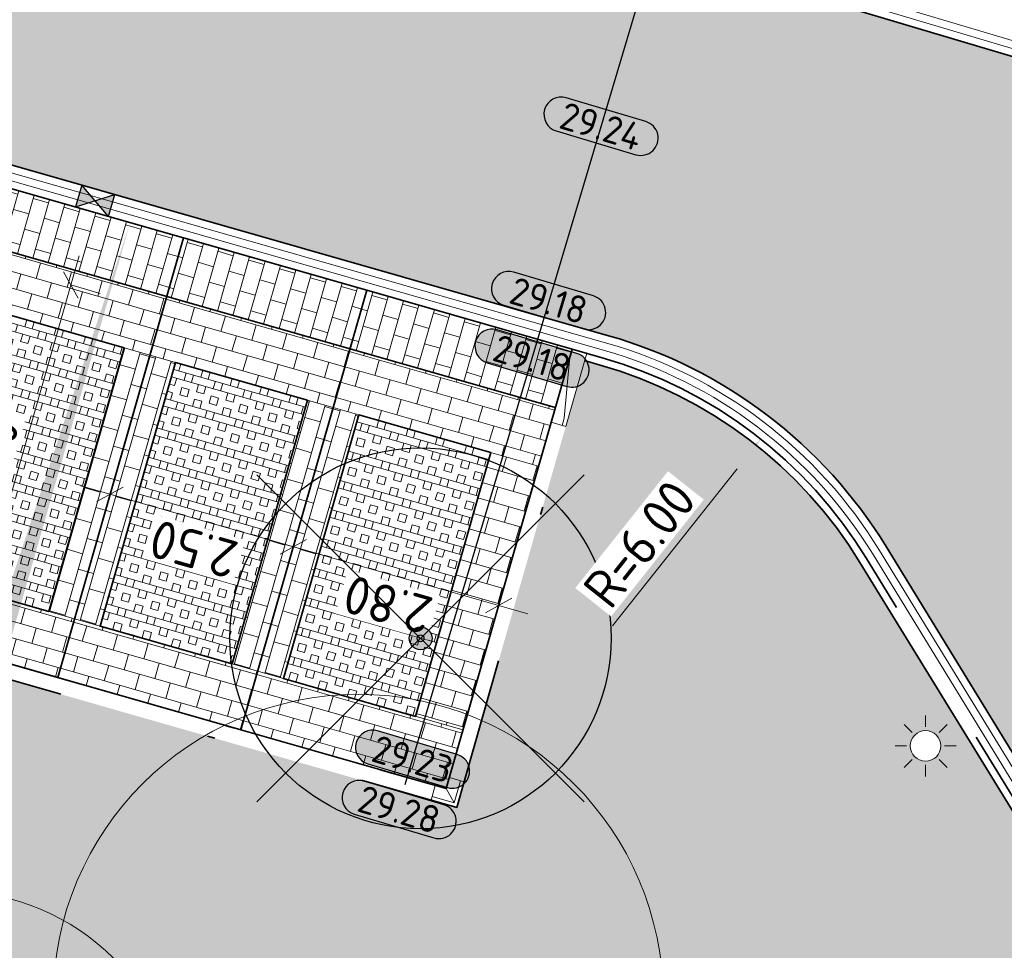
# Model space of a CAD drawing. Header units: metres. Extents: x 199937 to 201628, y 374508 to 375260.
# Tile 101 of 183: x 201265 to 201278, y 374903 to 374915. Entities that reach past the tile are written whole.
import ezdxf
from ezdxf.enums import TextEntityAlignment as Align

# ---------------------------------------------------------------- set-up
doc = ezdxf.new("R2010")
doc.units = ezdxf.units.M
doc.linetypes.add('VH-GELEIDEBAND', pattern=[6, 2, -2, 0, -2])
doc.linetypes.add('VH-OPSLUITBAND_100X200', pattern=[16, 8, -2, 4, -2])
for name, color, linetype, lineweight in [('N-WE-GR-BEPLANTING-A', 92, 'Continuous', 0), ('N-WE-KL-ET_LS_OV_LICHTMAST-S', 190, 'Continuous', 25), ('N-WE-OG-HOOGTELIJN-G', 7, 'Continuous', 25), ('N-WE-RI-KOLK-S', 7, 'Continuous', 25), ('N-WE-VH-DWARSHELLING-S', 7, 'Continuous', 25), ('N-WE-VH-GOOT-G', 170, 'Continuous', 35), ('N-WE-VH-KANTOPSLUITING_GELEIDEBAND_50 200-G', 20, 'VH-GELEIDEBAND', 35), ('N-WE-VH-KANTOPSLUITING_GELEIDEBAND_50 200_250_HOEKSTUK-S', 20, 'Continuous', 25), ('N-WE-VH-KANTOPSLUITING_GELEIDEBAND_50 200_250_INRITVERLOOPBAND-S', 20, 'Continuous', 25), ('N-WE-VH-KANTOPSLUITING_OPSLUITBAND_100X200-G', 150, 'VH-OPSLUITBAND_100X200', 35), ('N-WE-VH-KANTVERHARDING_STREKLAAG-G', 60, 'Continuous', 18), ('N-WE-VH-VERHARDING_GRASBETONSTEEN-A', 72, 'Continuous', 18), ('N-WE-VH-VERHARDING_GRASBETONSTEEN-G', 70, 'Continuous', 35), ('N-WE-VW-MARKERING_PARKEERVAK-G', 7, 'Continuous', 35), ('X-XX-AL-HOOGTELABEL-S', 7, 'Continuous', 25), ('X-XX-AL-M', 7, 'Continuous', 18), ('X-XX-AL-M-200', 7, 'Continuous', 18)]:
    doc.layers.add(name, color=color, linetype=linetype, lineweight=lineweight)
for name, color, linetype, lineweight, true_color in [('N-WE-GR-BOOM-S', 3, 'Continuous', 25, 0x00ff00), ('N-WE-VH-VERHARDING_BETONSTRAATSTEEN_ROOD-A', 7, 'Continuous', 0, 0xa92c0a), ('V-WE-GR-BOOM-S', 80, 'Continuous', 25, 0x3fff00)]:
    doc.layers.add(name, color=color, linetype=linetype, lineweight=lineweight, true_color=true_color)
doc.layers.add('X-XX-AL-HULPLIJN-G', color=7, linetype='Continuous', lineweight=18, plot=False)
doc.styles.add('NLCS-ISO-ANNOTATIEF-T18', font='NLCS-ISO.ttf', dxfattribs={"height": 1.8})
doc.styles.add('NLCS-ISO-ANNOTATIEF-T25', font='NLCS-ISO.ttf', dxfattribs={"height": 2.5})
doc.styles.add('NLCS-ISO-M200-T25', font='NLCS-ISO.ttf', dxfattribs={"height": 0.5})
doc.dimstyles.new('NLCS-ANNOTATIEF-T25-SCHRAP_L2_H1', dxfattribs={"dimtxt": 2.5, "dimasz": 1.4, "dimexe": 2, "dimexo": 2, "dimgap": 0.7, "dimtad": 1, "dimzin": 0, "dimdsep": 46, "dimtxsty": 'NLCS-ISO-ANNOTATIEF-T25', "dimblk": 'OBLIQUE', "dimcen": 0, "dimdle": 2, "dimclrd": 256, "dimclre": 256, "dimclrt": 256, "dimadec": 1, "dimazin": 0, "dimtfac": 1, "dimtdec": 3, "dimtofl": 0, "dimtmove": 0, "dimatfit": 3, "dimldrblk": 'OBLIQUE', "dimfxl": 2, "dimfxlon": 1, "dimtfillclr": 256, "dimtolj": 1, "dimtzin": 0, "dimlwd": -1, "dimlwe": -1, "dimarcsym": 0})
doc.dimstyles.new('NLCS-M200-T25-PIJL_L2_H1', dxfattribs={"dimscale": 0.2, "dimtxt": 2.5, "dimasz": 2.5, "dimexe": 2, "dimexo": 2, "dimgap": 0.7, "dimtad": 1, "dimzin": 0, "dimdsep": 46, "dimtxsty": 'NLCS-ISO-M200-T25', "dimcen": 0, "dimdle": 2, "dimclrd": 256, "dimclre": 256, "dimclrt": 256, "dimadec": 1, "dimazin": 0, "dimtfac": 1, "dimtdec": 3, "dimtofl": 0, "dimtmove": 0, "dimatfit": 3, "dimfxl": 2, "dimfxlon": 1, "dimtfillclr": 256, "dimtolj": 1, "dimtzin": 0, "dimlwd": -1, "dimlwe": -1, "dimarcsym": 0})
pattern_1 = [(74.03117997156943, (201268.7461817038, 374899.0245895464), (-0.1441224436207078, 0.2596704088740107), [0.21, -0.21]), (164.0311799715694, (201268.7461817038, 374899.0245895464), (-0.05777398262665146, -0.2018964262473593), [])]
pattern_2 = [(164.0311799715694, (201268.7461817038, 374899.0245895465), (-0.1100456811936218, -0.3845646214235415), []), (164.0311799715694, (201268.7736931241, 374899.1207307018), (-0.1100456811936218, -0.3845646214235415), []), (74.03117997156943, (201268.7461817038, 374899.0245895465), (-0.3845646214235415, 0.1100456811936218), [-0.1, 0.1]), (74.03117997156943, (201268.6500405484, 374899.0521009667), (-0.3845646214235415, 0.1100456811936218), [-0.1, 0.1]), (74.03117997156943, (201268.5538993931, 374899.0796123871), (-0.3845646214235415, 0.1100456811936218), [0.1, -0.1]), (74.03117997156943, (201268.4577582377, 374899.1071238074), (-0.3845646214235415, 0.1100456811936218), [0.1, -0.1]), (164.0311799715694, (201268.8012045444, 374899.2168718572), (-0.1100456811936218, -0.3845646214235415), [0.1, -0.1]), (164.0311799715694, (201268.8287159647, 374899.3130130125), (-0.1100456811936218, -0.3845646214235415), [0.1, -0.1])]
pattern_3 = [(344.0311799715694, (0, 0), (0.2596704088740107, 0.1441224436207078), [0.21, -0.21]), (74.03117997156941, (0, 0), (-0.2018964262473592, 0.05777398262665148), [])]
pattern_4 = [(344.03117998, (201123.740729, 375003.373236), (0.2596704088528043, 0.144122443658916), [0.21, -0.21]), (74.03117997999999, (201123.740729, 375003.373236), (-0.2018964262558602, 0.05777398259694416), [])]

# ---------------------------------------------------------------- blocks, each defined once
blk = doc.blocks.new('SKL-ET_OV_LICHTMAST-SO')
at = {"color": 0, "linetype": 'ByBlock', "lineweight": 18}
for points in [[(0, 2), (0, 1.25)], [(-1.41421356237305, 1.414213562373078), (-0.8838834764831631, 0.8838834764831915)], [(0.88388347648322, 0.8838834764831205), (1.414213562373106, 1.414213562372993)], [(-1.25, 0), (-2, 0)], [(2, 0), (1.25, 0)], [(-1.414213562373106, -1.414213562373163), (-0.8838834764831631, -0.88388347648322)], [(0, -1.25), (0, -2)], [(0.8838834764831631, -0.8838834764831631), (1.414213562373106, -1.414213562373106)]]:
    blk.add_lwpolyline(points, dxfattribs=at)
blk.add_circle((0, 0), 1, dxfattribs=at)
blk = doc.blocks.new('SGR-BOOM_01-SO')
at = {"linetype": 'ByBlock', "lineweight": 18}
h = blk.add_hatch(color=0, dxfattribs=at)
h.dxf.hatch_style = 1
edge = h.paths.add_edge_path()
edge.add_arc((0, 0), 0.25, 0, 360)
at = {"color": 0, "linetype": 'ByBlock', "lineweight": 18}
for radius in [2, 0.25]:
    blk.add_circle((0, 0), radius, dxfattribs=at)
blk = doc.blocks.new('_Oblique')
at = {"color": 0, "linetype": 'ByBlock', "lineweight": -2}
blk.add_line((-0.5, -0.5), (0.5, 0.5), dxfattribs=at)
blk = doc.blocks.new('*D222')
at = {"layer": 'Defpoints', "color": 0, "transparency": 16777216}
for p in [(201268.6337052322, 374908.5159764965), (201268.6337052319, 374908.5159764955), (201271.3256575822, 374907.7456567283)]:
    blk.add_point(p, dxfattribs=at)
at = {"layer": 'X-XX-AL-M', "transparency": 16777216}
for p, q in [((201271.7102222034, 374907.6356110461), (201268.2491406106, 374908.6260221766)), ((201268.633705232, 374908.5159764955), (201268.5236595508, 374908.1314118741)), ((201271.325657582, 374907.7456567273), (201271.2156119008, 374907.3610921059))]:
    blk.add_line(p, q, dxfattribs=at)
at = {"layer": 'X-XX-AL-M', "transparency": 16777216, "xscale": 0.28, "yscale": 0.28, "zscale": 0.28}
for p, rotation in [((201268.633705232, 374908.5159764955), 164.0311799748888), ((201271.325657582, 374907.7456567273), 344.0311799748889)]:
    blk.add_blockref('_Oblique', p, dxfattribs=dict(at, rotation=rotation))
at = {"layer": 'X-XX-AL-M', "transparency": 16777216, "insert": (201269.8723868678, 374907.7558661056), "char_height": 0.5, "attachment_point": 5, "rotation": 164.03117997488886, "style": 'NLCS-ISO-ANNOTATIEF-T25', "bg_fill": 3, "box_fill_scale": 1.1, "bg_fill_color": 256, "bg_fill_true_color": 13158600, "bg_fill_transparency": 0}
blk.add_mtext('\\A1;2.80', dxfattribs=at)
blk = doc.blocks.new('*D223')
at = {"layer": 'Defpoints', "color": 0, "transparency": 16777216}
for p in [(201266.2301763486, 374909.203762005), (201266.2301763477, 374909.2037620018), (201268.6337052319, 374908.5159764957)]:
    blk.add_point(p, dxfattribs=at)
at = {"layer": 'X-XX-AL-M', "transparency": 16777216}
for p, q in [((201269.0182698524, 374908.4059308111), (201265.8456117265, 374909.3138076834)), ((201266.2301763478, 374909.2037620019), (201266.1201306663, 374908.8191973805)), ((201268.633705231, 374908.5159764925), (201268.5236595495, 374908.1314118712))]:
    blk.add_line(p, q, dxfattribs=at)
at = {"layer": 'X-XX-AL-M', "transparency": 16777216, "xscale": 0.28, "yscale": 0.28, "zscale": 0.28}
for p, rotation in [((201266.2301763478, 374909.2037620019), 164.0311799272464), ((201268.633705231, 374908.5159764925), 344.0311799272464)]:
    blk.add_blockref('_Oblique', p, dxfattribs=dict(at, rotation=rotation))
at = {"layer": 'X-XX-AL-M', "transparency": 16777216, "insert": (201267.3246462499, 374908.4849187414), "char_height": 0.5, "attachment_point": 5, "rotation": 164.0311799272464, "style": 'NLCS-ISO-ANNOTATIEF-T25', "bg_fill": 3, "box_fill_scale": 1.1, "bg_fill_color": 256, "bg_fill_true_color": 13158600, "bg_fill_transparency": 0}
blk.add_mtext('\\A1;2.50', dxfattribs=at)
blk = doc.blocks.new('*D224')
at = {"layer": 'Defpoints', "color": 0, "transparency": 16777216}
for p in [(201265.7161974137, 374911.9511836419), (201265.716197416, 374911.9511836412), (201264.340626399, 374907.1441258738)]:
    blk.add_point(p, dxfattribs=at)
at = {"layer": 'X-XX-AL-M', "transparency": 16777216}
for p, q in [((201264.2305807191, 374906.7595612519), (201265.8262430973, 374912.3357482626)), ((201265.7161974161, 374911.9511836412), (201266.1007620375, 374911.8411379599)), ((201264.3406264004, 374907.1441258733), (201264.7251910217, 374907.034080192))]:
    blk.add_line(p, q, dxfattribs=at)
at = {"layer": 'X-XX-AL-M', "transparency": 16777216, "xscale": 0.28, "yscale": 0.28, "zscale": 0.28}
for p, rotation in [((201265.7161974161, 374911.9511836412), 74.03117996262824), ((201264.3406264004, 374907.1441258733), 254.0311799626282)]:
    blk.add_blockref('_Oblique', p, dxfattribs=dict(at, rotation=rotation))
at = {"layer": 'X-XX-AL-M', "transparency": 16777216, "insert": (201264.6534614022, 374909.6549492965), "char_height": 0.5, "attachment_point": 5, "rotation": 74.03117996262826, "style": 'NLCS-ISO-ANNOTATIEF-T25', "bg_fill": 3, "box_fill_scale": 1.1, "bg_fill_color": 256, "bg_fill_true_color": 13158600, "bg_fill_transparency": 0}
blk.add_mtext('\\A1;5.00', dxfattribs=at)
blk = doc.blocks.new('SVH-GELEIDEBAND INRITVERLOOPBAND_50 200X200_RECHTS_L1000_HD-MM')
at = {"linetype": 'Continuous', "lineweight": 0}
blk.add_lwpolyline([(0, 0), (-1000, 1.13686837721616e-13), (-1000, 200.0000000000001), (0, 200)], close=True, dxfattribs=at)
blk.add_lwpolyline([(-900, 1.023181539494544e-13), (-100, 150), (0, 150)], dxfattribs=at)
blk = doc.blocks.new('SVH-GELEIDEBAND HOEKSTUK_50 200X250_L150_H90INW_HD-MM')
at = {"linetype": 'Continuous', "lineweight": 0}
blk.add_line((150, 0), (300, 150), dxfattribs=at)
blk.add_lwpolyline([(150, 0), (0, 0), (0, 200), (350, 200), (350, -150), (150, -150)], close=True, dxfattribs=at)
blk.add_lwpolyline([(300, -150), (300, 150), (0, 150)], dxfattribs=at)
blk = doc.blocks.new('V-SGR-BOOM_01')
at = {"ltscale": 0.1}
h = blk.add_hatch(color=256, dxfattribs=at)
edge = h.paths.add_edge_path()
edge.add_arc((1.70530256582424e-13, -1.70530256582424e-13), 0.15, 0, 360)
at = {"lineweight": -3}
for p, q in [((-2.146446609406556, 2.146446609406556), (2.146446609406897, -2.146446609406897)), ((2.146446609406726, 2.146446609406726), (-2.146446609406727, -2.146446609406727))]:
    blk.add_line(p, q, dxfattribs=at)
for centre, radius in [((0, 0), 2.5), ((7.366995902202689e-12, -5.115907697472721e-12), 0.04499999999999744)]:
    blk.add_circle(centre, radius)
at = {"ltscale": 0.1}
blk.add_circle((1.70530256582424e-13, -1.70530256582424e-13), 0.15, dxfattribs=at)
blk = doc.blocks.new('*U283')
h = blk.add_hatch(color=253)
h.dxf.hatch_style = 1
edge = h.paths.add_edge_path()
edge.add_line((2.726055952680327, 1.132202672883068), (-2.726055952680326, 1.132202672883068))
edge.add_arc((-2.726055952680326, 0), 1.132202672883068, 90, 270)
edge.add_line((-2.726055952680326, -1.132202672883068), (2.726055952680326, -1.132202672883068))
edge.add_arc((2.726055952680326, 3.697785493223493e-32), 1.132202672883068, 270, 450)
blk.add_lwpolyline([(2.726055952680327, 1.132202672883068), (-2.726055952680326, 1.132202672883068, 0.9999999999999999), (-2.726055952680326, -1.132202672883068), (2.726055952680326, -1.132202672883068, 0.9999999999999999)], format="xyb", close=True)
at = {"style": 'NLCS-ISO-ANNOTATIEF-T18'}
blk.add_attdef('HGT', text='', height=1.8, dxfattribs=at).set_placement((-0.002853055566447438, -0.0004570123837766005), align=Align.MIDDLE_CENTER)
blk = doc.blocks.new('*U418')
blk.add_solid([(0, 0), (0, 0.25), (6.000000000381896, 0)])
blk = doc.blocks.new('*U419')
blk.add_solid([(0, 0), (2.544642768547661, 0.25), (5.089285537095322, 0)])
blk = doc.blocks.new('*D530')
at = {"layer": 'Defpoints', "color": 0, "transparency": 16777216}
for p in [(201274.7625138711, 374909.9297740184), (201271.0342567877, 374905.2286997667)]:
    blk.add_point(p, dxfattribs=at)
at = {"layer": 'X-XX-AL-M-200', "transparency": 16777216}
blk.add_line((201272.8176064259, 374907.4773802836), (201274.4518257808, 374909.5380178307), dxfattribs=at)
blk.add_solid([(201274.3865330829, 374909.5897991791), (201274.5171184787, 374909.4862364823), (201274.7625138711, 374909.9297740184)], dxfattribs=at)
at = {"layer": 'X-XX-AL-M-200', "transparency": 16777216, "insert": (201273.1738022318, 374908.5541576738), "char_height": 0.5, "attachment_point": 5, "rotation": 51.58329974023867, "style": 'NLCS-ISO-M200-T25', "bg_fill": 3, "box_fill_scale": 1.1, "bg_fill_color": 256, "bg_fill_true_color": 13158600, "bg_fill_transparency": 0}
blk.add_mtext('\\A1;R=6.00', dxfattribs=at)
blk = doc.blocks.new('N-SRI-KOLK_STRAAT_450X300-SO')
h = blk.add_hatch(color=256)
h.dxf.hatch_style = 1
h.paths.add_polyline_path([(-7.127631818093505e-14, 0.7499999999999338), (-1.125000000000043, 1.49999999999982), (-1.125000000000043, 4.75175454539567e-14)])
h.paths.add_polyline_path([(1.1249999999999, 4.75175454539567e-14), (1.1249999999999, 1.49999999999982), (-7.122080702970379e-14, 0.7499999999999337)])
for p, q in [((-1.125000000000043, 4.75175454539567e-14), (1.1249999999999, 1.49999999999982)), ((1.1249999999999, 4.75175454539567e-14), (-1.125000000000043, 1.49999999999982))]:
    blk.add_line(p, q)
at = {"flags": 128}
blk.add_lwpolyline([(-1.125000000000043, 4.75175454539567e-14), (1.1249999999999, 4.75175454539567e-14), (1.1249999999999, 1.49999999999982), (-1.125000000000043, 1.49999999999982)], close=True, dxfattribs=at)

msp = doc.modelspace()

# ---------------------------------------------------------------- hatches: boundary and pattern name
at = {"layer": 'N-WE-GR-BEPLANTING-A', "true_color": 0x52a500}
h = msp.add_hatch(dxfattribs=at)
h.set_pattern_fill('AGR-BEPLANTING_SOORT_02-SO', color=74, scale=0.2, pattern_type=2)
h.set_pattern_definition([(59.99999999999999, (201123.740729, 375003.3732360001), (-0.08660261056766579, 0.1499998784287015), [0.0577352, -0.11547]), (59.99999999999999, (201123.740729, 375003.473236), (-0.08660261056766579, 0.1499998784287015), [0.0577352, -0.11547]), (300.0000000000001, (201123.740729, 375003.473236), (0.1732050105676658, 1.215712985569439e-07), [0.0577352, -0.11547])])
h.paths.add_polyline_path([(201276.7251038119, 374905.9026811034, -1), (201277.1251038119, 374905.9026811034, -1)], flags=16)
edge = h.paths.add_edge_path()
edge.add_line((201257.7960755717, 374908.8088644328), (201259.4742722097, 374914.6734749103))
edge.add_line((201259.4742722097, 374914.6734749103), (201259.2701698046, 374914.7318801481))
edge.add_arc((201257.64699601, 374909.059551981), 5.900000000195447, 74.03118000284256, 121.3421147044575)
edge.add_line((201254.5781285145, 374914.0986046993), (201251.6553022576, 374912.3185545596))
edge.add_line((201251.6553022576, 374912.3185545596), (201255.8284867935, 374905.5938814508))
edge.add_line((201255.8284867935, 374905.5938814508), (201256.5556085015, 374906.0863165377))
edge.add_line((201256.5556085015, 374906.0863165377), (201257.0954477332, 374905.2387585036))
edge.add_line((201257.0954477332, 374905.2387585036), (201257.0111034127, 374905.1850366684))
edge.add_line((201257.0111034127, 374905.1850366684), (201257.2790202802, 374904.764402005))
edge.add_line((201257.2790202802, 374904.764402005), (201255.5741490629, 374903.7118945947))
edge.add_line((201255.5741490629, 374903.7118945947), (201255.3114931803, 374904.1373495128))
edge.add_line((201255.3114931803, 374904.1373495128), (201255.2264021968, 374904.0848183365))
edge.add_line((201255.2264021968, 374904.0848183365), (201250.5564317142, 374911.6493239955))
edge.add_line((201250.5564317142, 374911.6493239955), (201248.017169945, 374910.1028710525))
edge.add_line((201248.017169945, 374910.1028710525), (201259.5500000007, 374891.2340000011))
edge.add_line((201259.5500000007, 374891.2340000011), (201279.2476113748, 374903.1171880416))
edge.add_line((201279.2476113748, 374903.1171880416), (201276.0649480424, 374908.3112547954))
edge.add_arc((201271.0342567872, 374905.2286997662), 5.900000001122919, 31.49787584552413, 74.03117996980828)
edge.add_line((201272.6574305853, 374910.9010279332), (201272.453328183, 374910.9594331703))
edge.add_line((201272.453328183, 374910.9594331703), (201270.775131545, 374905.0948226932))
edge.add_line((201270.775131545, 374905.0948226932), (201257.7960755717, 374908.8088644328))
at = {"layer": 'N-WE-VH-VERHARDING_BETONSTRAATSTEEN_ROOD-A'}
h = msp.add_hatch(dxfattribs=at)
h.set_pattern_fill('AVH-ROO_BSS_KEIFRMT_KEPER-SO', color=36, scale=2, angle=29.03117997, pattern_type=2)
h.set_pattern_definition([(29.03117997, (0, 0), (0.08170474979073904, 0.2855246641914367), [0.63, -0.21]), (299.03117997, (-0.2038199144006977, 0.3672294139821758), (0.08170474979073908, 0.2855246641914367), [0.63, -0.21])])
edge = h.paths.add_edge_path()
edge.add_line((201263.0447961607, 374926.7640627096), (201258.8073366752, 374927.3887984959))
edge.add_arc((201255.8419856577, 374928.836794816), 3.29999999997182, 211.7040694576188, 333.9735025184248, ccw=False)
edge.add_line((201253.0344321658, 374927.1025389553), (201252.3157756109, 374928.2659582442))
edge.add_line((201252.3157756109, 374928.2659582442), (201248.7425257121, 374926.0587235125))
edge.add_line((201248.7425257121, 374926.0587235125), (201252.185842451, 374920.4844042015))
edge.add_arc((201251.0798365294, 374919.8012124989), 1.300000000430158, -58.65788527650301, 31.704069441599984, ccw=False)
edge.add_line((201251.756027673, 374918.6909127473), (201254.351608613, 374914.4289922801))
edge.add_line((201254.351608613, 374914.4289922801), (201254.3700697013, 374914.440235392))
edge.add_arc((201257.6469960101, 374909.0595519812), 6.300000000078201, 74.03117997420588, 121.3421147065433, ccw=False)
edge.add_line((201259.3802154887, 374915.1164447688), (201272.7674762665, 374911.2855925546))
edge.add_arc((201271.0342567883, 374905.2286997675), 6.29999999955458, 31.49787584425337, 74.03117997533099, ccw=False)
edge.add_line((201276.406011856, 374908.5202415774), (201279.4654290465, 374903.5273109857))
edge.add_line((201279.4654290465, 374903.5273109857), (201281.4909110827, 374904.7684246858))
edge.add_arc((201283.4520280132, 374905.9700986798), 2.300000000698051, 121.5259274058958, 211.4978758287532, ccw=False)
edge.add_line((201282.2493940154, 374907.9306270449), (201287.1789282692, 374910.9545187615))
edge.add_line((201287.1789282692, 374910.9545187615), (201284.5796624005, 374915.1918299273))
edge.add_arc((201281.2854910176, 374920.56197284), 6.300000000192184, 253.4236169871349, 301.52592738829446, ccw=False)
edge.add_line((201279.4881430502, 374914.5237992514), (201263.5873717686, 374919.2568892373))
edge.add_arc((201264.5288397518, 374922.4197420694), 3.300000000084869, 143.5464036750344, 253.4236169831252, ccw=False)
edge.add_arc((201255.6505560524, 374928.9154058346), 7.700848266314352, 323.9222265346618, 343.7777241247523)
h = msp.add_hatch(dxfattribs=at)
h.set_pattern_fill('AVH-ROO_BSS_KEIFRMT_HALFST-SO', color=36, scale=2, angle=-15.96882002, pattern_type=2)
h.set_pattern_definition(pattern_4)
h.paths.add_polyline_path([(201267.1930760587, 374912.5687024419), (201264.7895471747, 374913.2564879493), (201264.5694558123, 374912.4873587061), (201266.9729846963, 374911.7995731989)])
h = msp.add_hatch(dxfattribs=at)
h.set_pattern_fill('AVH-ROO_BSS_KEIFRMT_HALFST-SO', color=36, scale=2, angle=-15.96882002, pattern_type=2)
h.set_pattern_definition(pattern_4)
h.paths.add_polyline_path([(201269.5966049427, 374911.8809169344), (201267.1930760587, 374912.5687024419), (201266.9729846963, 374911.7995731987), (201269.3765135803, 374911.1117876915)])
h = msp.add_hatch(dxfattribs=at)
h.set_pattern_fill('AVH-ROO_BSS_KEIFRMT_HALFST-SO', color=36, scale=2, angle=74.03117997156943, pattern_type=2)
h.set_pattern_definition(pattern_1)
h.paths.add_polyline_path([(201266.7528933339, 374911.0304439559), (201266.9729846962, 374911.7995731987), (201264.5694558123, 374912.4873587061), (201264.3493644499, 374911.7182294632)])
h = msp.add_hatch(dxfattribs=at)
h.set_pattern_fill('AVH-ROO_BSS_KEIFRMT_HALFST-SO', color=36, scale=2, angle=74.03117997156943, pattern_type=2)
h.set_pattern_definition(pattern_1)
h.paths.add_polyline_path([(201269.1564222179, 374910.3426584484), (201269.3765135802, 374911.1117876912), (201266.9729846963, 374911.7995731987), (201266.7528933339, 374911.0304439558)])
h = msp.add_hatch(dxfattribs=at)
h.set_pattern_fill('AVH-ROO_BSS_KEIFRMT_HALFST-SO', color=36, scale=2, angle=-15.96882002, pattern_type=2)
h.set_pattern_definition(pattern_4)
h.paths.add_polyline_path([(201272.2885572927, 374911.1105971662), (201269.5966049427, 374911.8809169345), (201269.3765135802, 374911.1117876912), (201272.0684659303, 374910.3414679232)])
h = msp.add_hatch(dxfattribs=at)
h.set_pattern_fill('AVH-ROO_BSS_KEIFRMT_HALFST-SO', color=36, scale=2, angle=-15.96882002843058, pattern_type=2)
h.set_pattern_definition(pattern_3)
h.paths.add_polyline_path([(201267.0893873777, 374910.9341539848), (201266.4163992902, 374911.1267339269), (201265.4259881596, 374907.665652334), (201266.0989762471, 374907.4730723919)])
h = msp.add_hatch(dxfattribs=at)
h.set_pattern_fill('AVH-ROO_BSS_KEIFRMT_HALFST-SO', color=36, scale=2, angle=74.03117997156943, pattern_type=2)
h.set_pattern_definition(pattern_1)
h.paths.add_polyline_path([(201271.8483745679, 374909.5723386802), (201272.0684659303, 374910.3414679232), (201269.3765135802, 374911.1117876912), (201269.1564222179, 374910.3426584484)])
h = msp.add_hatch(dxfattribs=at)
h.set_pattern_fill('AVH-ROO_BSS_KEIFRMT_HALFST-SO', color=36, scale=2, angle=-15.96882002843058, pattern_type=2)
h.set_pattern_definition(pattern_3)
h.paths.add_polyline_path([(201269.4929162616, 374910.2463684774), (201268.8199281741, 374910.4389484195), (201267.8295170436, 374906.9778668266), (201268.5025051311, 374906.7852868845)])
h = msp.add_hatch(dxfattribs=at)
h.set_pattern_fill('AVH-ROO_BSS_KEIFRMT_HALFST-SO', color=36, scale=2, angle=254.03, pattern_type=2)
h.set_pattern_definition([(254.03, (0, 0), (0.1441170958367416, -0.2596733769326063), [0.21, -0.21]), (344.03, (0, 0), (0.05777814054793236, 0.201895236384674), [])])
h.paths.add_polyline_path([(201271.8483745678, 374909.5723386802), (201271.2234570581, 374909.7511629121), (201270.2330459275, 374906.2900813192), (201270.8579634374, 374906.1112570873)])
h = msp.add_hatch(dxfattribs=at)
h.set_pattern_fill('AVH-ROO_BSS_KEIFRMT_HALFST-SO', color=36, scale=2, angle=74.03117997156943, pattern_type=2)
h.set_pattern_definition(pattern_1)
h.paths.add_polyline_path([(201265.5423908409, 374906.8002331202), (201265.7624822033, 374907.569362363), (201263.3589533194, 374908.2571478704), (201263.1388619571, 374907.4880186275)])
h = msp.add_hatch(dxfattribs=at)
h.set_pattern_fill('AVH-ROO_BSS_KEIFRMT_HALFST-SO', color=36, scale=2, angle=74.03117997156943, pattern_type=2)
h.set_pattern_definition(pattern_1)
h.paths.add_polyline_path([(201267.9459197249, 374906.1124476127), (201268.1660110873, 374906.8815768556), (201265.7624822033, 374907.569362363), (201265.542390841, 374906.8002331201)])
h = msp.add_hatch(dxfattribs=at)
h.set_pattern_fill('AVH-ROO_BSS_KEIFRMT_HALFST-SO', color=36, scale=2, angle=74.03117997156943, pattern_type=2)
h.set_pattern_definition(pattern_1)
h.paths.add_polyline_path([(201270.6378720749, 374905.3421278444), (201270.8579634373, 374906.1112570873), (201268.1660110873, 374906.8815768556), (201267.945919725, 374906.1124476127)])
at = {"layer": 'N-WE-VH-VERHARDING_GRASBETONSTEEN-A', "true_color": 0x52a500}
h = msp.add_hatch(dxfattribs=at)
h.set_pattern_fill('AVH-GRASBETONSTEEN_01-SO', color=74, angle=74.03117997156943, pattern_type=2)
h.set_pattern_definition(pattern_2)
h.paths.add_polyline_path([(201265.4259881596, 374907.665652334), (201266.4163992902, 374911.1267339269), (201264.6858584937, 374911.6219394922), (201263.6954473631, 374908.1608578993)])
h = msp.add_hatch(dxfattribs=at)
h.set_pattern_fill('AVH-GRASBETONSTEEN_01-SO', color=74, angle=74.03117997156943, pattern_type=2)
h.set_pattern_definition(pattern_2)
h.paths.add_polyline_path([(201267.8295170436, 374906.9778668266), (201268.8199281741, 374910.4389484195), (201267.0893873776, 374910.9341539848), (201266.0989762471, 374907.4730723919)])
h = msp.add_hatch(dxfattribs=at)
h.set_pattern_fill('AVH-GRASBETONSTEEN_01-SO', color=74, angle=74.03117997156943, pattern_type=2)
h.set_pattern_definition(pattern_2)
h.paths.add_polyline_path([(201270.2330459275, 374906.2900813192), (201271.2234570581, 374909.7511629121), (201269.4929162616, 374910.2463684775), (201268.5025051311, 374906.7852868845)])

# ---------------------------------------------------------------- linework, layer by layer
at = {"layer": 'N-WE-VH-GOOT-G'}
for points in [[(201263.0447961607, 374926.7640627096, -0.08685336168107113), (201261.8745232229, 374924.3805081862, 0.5198862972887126), (201263.5873717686, 374919.2568892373), (201279.4881430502, 374914.5237992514, 0.2130231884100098), (201284.5796624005, 374915.1918299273)], [(201279.4654290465, 374903.5273109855), (201276.406011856, 374908.5202415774, 0.1877469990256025), (201272.7674762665, 374911.2855925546), (201259.3802154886, 374915.1164447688, 0.2094161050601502), (201254.3700697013, 374914.440235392), (201197.641662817, 374879.891685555, 0.3496658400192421), (201194.9418536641, 374872.5188592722), (201203.5700273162, 374846.6330093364, 0.08300686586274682), (201211.3376270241, 374831.9775358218, 0.01048548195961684), (201222.5837637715, 374817.8977237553, 0.3384533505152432), (201230.0464565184, 374816.2042217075), (201252.5838921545, 374826.5281762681, 0.0296485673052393), (201263.0765490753, 374832.109114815), (201301.465339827, 374855.5459103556, 0.4146907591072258), (201303.5543079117, 374864.2145619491), (201279.9878960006, 374902.6746514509)]]:
    msp.add_lwpolyline(points, format="xyb", dxfattribs=at)
at = {"layer": 'N-WE-VH-KANTOPSLUITING_OPSLUITBAND_100X200-G'}
for points in [[(201262.1884185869, 374924.1321756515, 0.5184377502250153), (201263.7014890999, 374919.6402653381), (201279.6022603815, 374914.9071753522, 0.2130231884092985), (201284.370508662, 374915.5327913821), (201349.667977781, 374955.5877876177, -0.3120263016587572)], [(201262.1077144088, 374924.1912250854, 0.5184377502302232), (201263.6729597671, 374919.5444213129), (201279.5737310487, 374914.811331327, 0.2130231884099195), (201284.4227970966, 374915.4475510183), (201349.7202662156, 374955.502547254, -0.3120263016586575)], [(201298.4876337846, 374871.9091117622), (201276.1502139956, 374908.3635014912, 0.1877469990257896), (201272.6849420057, 374910.9971690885), (201272.2885572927, 374911.1105971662)], [(201272.453328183, 374910.9594331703), (201272.6574305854, 374910.9010279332, -0.1877469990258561), (201276.0649480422, 374908.3112547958), (201298.4023678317, 374871.8568650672)]]:
    msp.add_lwpolyline(points, format="xyb", dxfattribs=at)
at = {"layer": 'N-WE-VH-KANTVERHARDING_STREKLAAG-G'}
for points in [[(201263.1446469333, 374926.7493415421, -0.08730834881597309), (201261.9551498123, 374924.3213519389, 0.5199184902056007), (201263.6159011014, 374919.3527332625), (201279.516672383, 374914.6196432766, 0.2130231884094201), (201284.5273739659, 374915.277070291)], [(201263.2444740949, 374926.7346238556, -0.08775198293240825), (201262.0357720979, 374924.2621898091, 0.5199520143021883), (201263.6444304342, 374919.4485772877), (201279.5452017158, 374914.7154873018, 0.2130231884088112), (201284.4750855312, 374915.3623106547)]]:
    msp.add_lwpolyline(points, format="xyb", dxfattribs=at)
at = {"layer": 'N-WE-VW-MARKERING_PARKEERVAK-G'}
for points in [[(201272.2885572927, 374911.1105971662), (201269.5966049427, 374911.8809169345), (201267.1930760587, 374912.5687024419), (201264.7895471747, 374913.2564879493), (201262.3860182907, 374913.9442734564), (201259.6940659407, 374914.7145932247)], [(201267.1930760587, 374912.5687024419), (201265.5423908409, 374906.8002331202)], [(201267.1930760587, 374912.5687024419), (201265.542390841, 374906.8002331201)], [(201264.5694558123, 374912.4873587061), (201266.9729846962, 374911.7995731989)], [(201266.9729846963, 374911.7995731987), (201269.3765135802, 374911.1117876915)], [(201269.5966049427, 374911.8809169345), (201267.9459197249, 374906.1124476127)], [(201269.5966049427, 374911.8809169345), (201267.945919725, 374906.1124476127)], [(201266.9179618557, 374911.6072908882), (201265.542390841, 374906.8002331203)], [(201269.3765135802, 374911.1117876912), (201272.0684659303, 374910.3414679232)], [(201272.2885572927, 374911.1105971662), (201270.6378720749, 374905.3421278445)], [(201269.3214907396, 374910.9195053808), (201267.945919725, 374906.1124476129)], [(201265.5423908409, 374906.8002331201), (201263.138861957, 374907.4880186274)], [(201267.9459197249, 374906.1124476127), (201265.542390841, 374906.80023312)], [(201270.6378720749, 374905.3421278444), (201267.945919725, 374906.1124476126)]]:
    msp.add_lwpolyline(points, dxfattribs=at)
at = {"layer": 'X-XX-AL-HULPLIJN-G'}
for points in [[(201266.7528933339, 374911.0304439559), (201264.3493644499, 374911.7182294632)], [(201269.1564222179, 374910.3426584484), (201266.7528933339, 374911.0304439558)], [(201271.8483745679, 374909.5723386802), (201269.1564222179, 374910.3426584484)], [(201265.7624822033, 374907.569362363), (201263.3589533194, 374908.2571478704)], [(201268.1660110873, 374906.8815768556), (201265.7624822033, 374907.569362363)], [(201270.8579634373, 374906.1112570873), (201268.1660110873, 374906.8815768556)]]:
    msp.add_lwpolyline(points, dxfattribs=at)

# ---------------------------------------------------------------- block references
at = {"layer": 'N-WE-GR-BOOM-S', "color": 3, "true_color": 0x00ff00, "zscale": 0.2}
for p, xscale, yscale in [((201269.4844883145, 374902.5782672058, 29.52169861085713), 2, 2), ((201264.1510148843, 374900.9962390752, 29.44345270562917), 1.5, 1.5)]:
    msp.add_blockref('SGR-BOOM_01-SO', p, dxfattribs=dict(at, xscale=xscale, yscale=yscale))
at = {"layer": 'N-WE-KL-ET_LS_OV_LICHTMAST-S', "xscale": 0.2, "yscale": 0.2, "zscale": 0.2}
msp.add_blockref('SKL-ET_OV_LICHTMAST-SO', (201276.9251038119, 374905.9026811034), dxfattribs=at)
at = {"layer": 'N-WE-RI-KOLK-S', "xscale": 0.2, "yscale": 0.2, "zscale": 0.2, "rotation": 344.0311799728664}
msp.add_blockref('N-SRI-KOLK_STRAAT_450X300-SO', (201265.9913116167, 374912.9125951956), dxfattribs=at)
at = {"layer": 'N-WE-VH-DWARSHELLING-S', "rotation": 73.42361698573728}
msp.add_blockref('*U419', (201266.5752438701, 374913.0575403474), dxfattribs=at)
at = {"layer": 'N-WE-VH-KANTOPSLUITING_GELEIDEBAND_50 200_250_HOEKSTUK-S', "xscale": 0.001, "yscale": 0.001, "zscale": 0.001, "rotation": 254.031179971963}
msp.add_blockref('SVH-GELEIDEBAND HOEKSTUK_50 200X250_L150_H90INW_HD-MM', (201270.6791392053, 374905.4863395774), dxfattribs=at)
at = {"layer": 'N-WE-VH-KANTOPSLUITING_GELEIDEBAND_50 200_250_INRITVERLOOPBAND-S', "xscale": 0.001, "yscale": 0.001, "zscale": 0.001, "rotation": 254.0311799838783}
msp.add_blockref('SVH-GELEIDEBAND INRITVERLOOPBAND_50 200X200_RECHTS_L1000_HD-MM', (201272.0134430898, 374910.1491856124), dxfattribs=at)
at = {"layer": 'X-XX-AL-HOOGTELABEL-S', "xscale": 0.2, "yscale": 0.2, "zscale": 0.2, "rotation": 343.4236169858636}
for p, values in [((201272.6686904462, 374914.0333244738), {'HGT': '29.24'}), ((201271.9813716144, 374911.7461262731), {'HGT': '29.18'}), ((201271.7633789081, 374910.9919388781), {'HGT': '29.18'}), ((201270.1964230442, 374905.7277653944), {'HGT': '29.23'}), ((201270.0196534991, 374905.0680524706), {'HGT': '29.28'})]:
    msp.add_blockref('*U283', p, dxfattribs=at).add_auto_attribs(values)

# ---------------------------------------------------------------- next in the draw order: dimensions: what is measured, and where the dimension line sits
at = {"layer": 'X-XX-AL-M'}
dim = msp.add_aligned_dim(p1=(201271.3256575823, 374907.7456567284), p2=(201268.6337052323, 374908.5159764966), distance=1.1673582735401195e-09, dimstyle='NLCS-ANNOTATIEF-T25-SCHRAP_L2_H1', override={"dimtfill": 1}, dxfattribs=at)
dim.commit()
dim.dimension.update_dxf_attribs({"geometry": '*D222', "text_midpoint": (201269.8723868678, 374907.7558661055)})

# ---------------------------------------------------------------- next in the draw order: linework, layer by layer
at = {"layer": 'N-WE-OG-HOOGTELIJN-G'}
msp.add_lwpolyline([(201273.5028132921, 374916.8355523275), (201270.0967623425, 374905.3929562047)], dxfattribs=at)

# ---------------------------------------------------------------- next in the draw order: dimensions: what is measured, and where the dimension line sits
at = {"layer": 'X-XX-AL-M'}
dim = msp.add_aligned_dim(p1=(201268.633705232, 374908.5159764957), p2=(201266.2301763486, 374909.2037620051), distance=3.3820581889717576e-09, dimstyle='NLCS-ANNOTATIEF-T25-SCHRAP_L2_H1', override={"dimtfill": 1}, dxfattribs=at)
dim.commit()
dim.dimension.update_dxf_attribs({"geometry": '*D223', "text_midpoint": (201267.3246462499, 374908.4849187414)})

# ---------------------------------------------------------------- next in the draw order: linework, layer by layer
at = {"layer": 'N-WE-VH-KANTOPSLUITING_GELEIDEBAND_50 200-G'}
for points in [[(201259.2266694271, 374913.8082045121), (201257.7960755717, 374908.8088644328), (201270.775131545, 374905.0948226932), (201272.2057253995, 374910.0941627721)], [(201259.4189517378, 374913.7531816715), (201258.043380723, 374908.9461239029), (201270.6378720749, 374905.3421278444), (201272.0134430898, 374910.1491856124)]]:
    msp.add_lwpolyline(points, dxfattribs=at)
at = {"layer": 'N-WE-VH-KANTVERHARDING_STREKLAAG-G'}
for points in [[(201279.3801630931, 374903.4750642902), (201276.3207459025, 374908.467994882, 0.1877469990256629), (201272.7399648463, 374911.1894513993), (201259.3527040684, 374915.0203036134, 0.2094161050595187), (201254.4220844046, 374914.3548277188), (201197.6936775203, 374879.8062778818, 0.3496658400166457), (201195.036722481, 374872.5504805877), (201203.664896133, 374846.6646306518, 0.08300686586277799), (201211.4170532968, 374832.0382932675, 0.01048548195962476), (201222.6605727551, 374817.9617579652, 0.3384533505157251), (201230.0048100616, 374816.2951369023), (201252.5422456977, 374826.6190914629, 0.02964856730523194), (201263.0244413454, 374832.1944657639), (201301.4132320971, 374855.6312613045, 0.4146907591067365), (201303.4690419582, 374864.1623152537), (201279.9026300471, 374902.6224047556)], [(201279.2948971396, 374903.4228175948), (201276.2354799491, 374908.4157481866, 0.1877469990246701), (201272.712453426, 374911.0933102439), (201259.3251926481, 374914.9241624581, 0.2094161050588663), (201254.4740991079, 374914.2694200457), (201197.7456922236, 374879.7208702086, 0.3496658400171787), (201195.1315912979, 374872.5821019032), (201203.7597649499, 374846.6962519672, 0.08300686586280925), (201211.4964795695, 374832.0990507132, 0.01048548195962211), (201222.7373817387, 374818.025792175, 0.3384533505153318), (201229.9631636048, 374816.386052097), (201252.5005992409, 374826.7100066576, 0.02964856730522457), (201262.9723336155, 374832.2798167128), (201301.3611243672, 374855.7166122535, 0.4146907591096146), (201303.3837760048, 374864.1100685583), (201279.8173640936, 374902.5701580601)]]:
    msp.add_lwpolyline(points, format="xyb", dxfattribs=at)
at = {"layer": 'N-WE-VH-VERHARDING_GRASBETONSTEEN-G'}
for points in [[(201266.4163992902, 374911.1267339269), (201264.6858584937, 374911.6219394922), (201263.6954473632, 374908.1608578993), (201265.4259881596, 374907.665652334)], [(201268.8199281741, 374910.4389484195), (201267.0893873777, 374910.9341539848), (201266.0989762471, 374907.4730723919), (201267.8295170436, 374906.9778668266)], [(201271.2234570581, 374909.7511629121), (201269.4929162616, 374910.2463684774), (201268.5025051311, 374906.7852868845), (201270.2330459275, 374906.2900813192)]]:
    msp.add_lwpolyline(points, close=True, dxfattribs=at)

# ---------------------------------------------------------------- next in the draw order: block references
at = {"layer": 'N-WE-VH-DWARSHELLING-S', "rotation": 74.03117997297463}
msp.add_blockref('*U418', (201264.8420243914, 374907.0006475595), dxfattribs=at)
at = {"layer": 'V-WE-GR-BOOM-S'}
msp.add_blockref('V-SGR-BOOM_01', (201270.3016060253, 374907.3141668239, 29.23459944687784), dxfattribs=at)

# ---------------------------------------------------------------- next in the draw order: dimensions: what is measured, and where the dimension line sits
at = {"layer": 'X-XX-AL-M'}
dim = msp.add_linear_dim(base=(201265.716197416, 374911.9511836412), p1=(201264.340626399, 374907.1441258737), p2=(201265.7161974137, 374911.9511836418), angle=254.0311799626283, dimstyle='NLCS-ANNOTATIEF-T25-SCHRAP_L2_H1', override={"dimtfill": 1}, dxfattribs=at)
dim.commit()
dim.dimension.update_dxf_attribs({"geometry": '*D224', "text_midpoint": (201264.6534614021, 374909.6549492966)})
at = {"layer": 'X-XX-AL-M-200'}
dim = msp.add_radius_dim(center=(201271.0342567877, 374905.2286997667), mpoint=(201274.7625138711, 374909.9297740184), dimstyle='NLCS-M200-T25-PIJL_L2_H1', override={"dimpost": 'R=<>', "dimtfill": 1}, dxfattribs=at)
dim.commit()
dim.dimension.update_dxf_attribs({"geometry": '*D530', "text_midpoint": (201273.4793720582, 374908.3118209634), "dimtype": 164})

doc.saveas('drawing.dxf')
